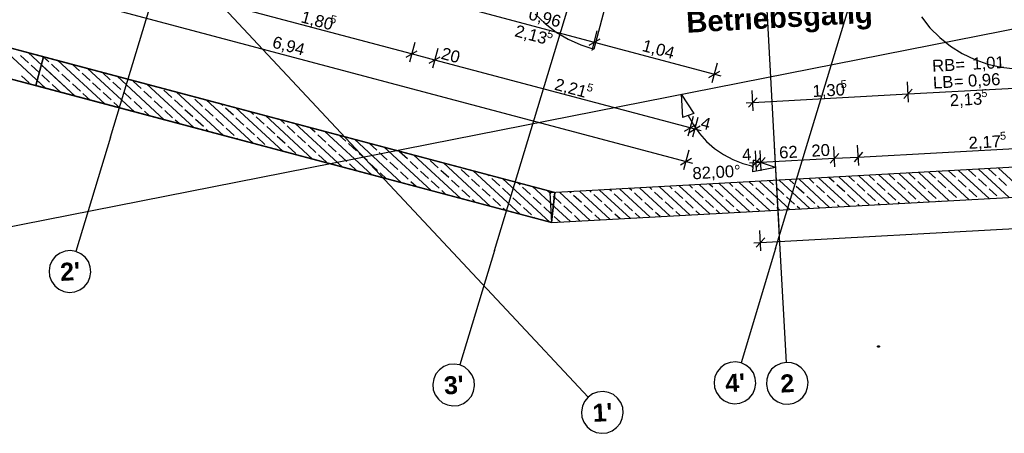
# Model space of a CAD drawing. Extents: x 199 to 1388, y 138 to 979.
# Tile 3 of 155: x 470 to 635, y 240 to 309. Entities that reach past the tile are written whole.
import ezdxf
from ezdxf.lldxf.tags import DXFTag

# ---------------------------------------------------------------- set-up
doc = ezdxf.new("R2010")
doc.units = 0
for name, color, linetype, lineweight, true_color in [('01 Allgemein Beschriftung-A07ET47SDI', 7, 'Continuous', 25, 0x848484), ('01AFU Allgemein Bemaßung-A07ET47HDI', 7, 'Continuous', 25, 0x848484), ('02 Raster Bemaßung-A07ET47FDI', 7, 'Continuous', 25, 0x848484), ('20 Außenwände-A07ET47EDI', 7, 'Continuous', 25, 0x848484), ('20 Innenwände-A07ET47KDI', 7, 'Continuous', 25, 0x848484), ('60 Stützwand - Stützwände', 7, 'Continuous', 25, 0x848484), ('A-0', 7, 'Continuous', 25, 0x848484), ('UPO_Loop2', 140, 'Continuous', 30, 0x00bfff)]:
    doc.layers.add(name, color=color, linetype=linetype, lineweight=lineweight, true_color=true_color)
doc.layers.add('02 Raster Gebäude-A07ET47NDI', color=7, linetype='Continuous', lineweight=25)
doc.styles.get("Standard").update_dxf_attribs({"font": 'arial.ttf'})
tags = doc.linetypes.add('Raster-A07ET47ODI', pattern=[0.2, 0.1, -0.05, 0, -0.05]).pattern_tags.tags
tags[10:11] = [DXFTag(74, 4), DXFTag(75, 0), DXFTag(340, '0'), DXFTag(46, 1.0), DXFTag(50, 0.0), DXFTag(44, 0.0), DXFTag(45, 0.0)]
tags[8:9] = [DXFTag(74, 4), DXFTag(75, 0), DXFTag(340, '0'), DXFTag(46, 1.0), DXFTag(50, 0.0), DXFTag(44, 0.0), DXFTag(45, 0.0)]
tags[6:7] = [DXFTag(74, 4), DXFTag(75, 0), DXFTag(340, '0'), DXFTag(46, 1.0), DXFTag(50, 0.0), DXFTag(44, 0.0), DXFTag(45, 0.0)]
tags[4:5] = [DXFTag(74, 4), DXFTag(75, 0), DXFTag(340, '0'), DXFTag(46, 1.0), DXFTag(50, 0.0), DXFTag(44, 0.0), DXFTag(45, 0.0)]
tags = doc.linetypes.add('Strichlinie eng-A07ET47GDI', pattern=[0.115, 0.075, -0.04]).pattern_tags.tags
tags[6:7] = [DXFTag(74, 4), DXFTag(75, 0), DXFTag(340, '0'), DXFTag(46, 1.0), DXFTag(50, 0.0), DXFTag(44, 0.0), DXFTag(45, 0.0)]
tags[4:5] = [DXFTag(74, 4), DXFTag(75, 0), DXFTag(340, '0'), DXFTag(46, 1.0), DXFTag(50, 0.0), DXFTag(44, 0.0), DXFTag(45, 0.0)]

# ---------------------------------------------------------------- blocks, each defined once
blk = doc.blocks.new('Referenz-A07ET47ZDI', base_point=(226.99, 158.1))
at = {"layer": '01AFU Allgemein Bemaßung-A07ET47HDI'}
for p, q in [((447.56, 321.28), (581.72, 285.67)), ((535.74, 303.67), (500.85, 312.94)), ((546.81, 310.8), (566.33, 305.62)), ((565.97, 304.26), (566.84, 307.55)), ((536.25, 305.61), (535.38, 302.32)), ((567.25, 306.15), (565.41, 305.08)), ((566.33, 305.62), (586.48, 300.27)), ((534.82, 303.14), (536.66, 304.21)), ((539.61, 302.65), (535.74, 303.67)), ((540.12, 304.58), (539.25, 301.29)), ((538.69, 302.12), (540.52, 303.18)), ((582.39, 291.29), (539.61, 302.65)), ((586.12, 298.91), (586.99, 302.2)), ((585.56, 299.73), (587.4, 300.8)), ((586.48, 300.27), (587.57, 299.98)), ((618.99, 295.58), (618.81, 298.98)), ((592.98, 294.16), (592.79, 297.56)), ((592.9, 295.56), (618.92, 296.98)), ((619.63, 297.77), (618.21, 296.19)), ((618.92, 296.98), (639.09, 298.09)), ((591.78, 295.5), (592.9, 295.56)), ((593.61, 296.35), (592.19, 294.77)), ((582.91, 293.22), (582.03, 289.93)), ((583.67, 293.02), (582.8, 289.73)), ((581.48, 290.76), (583.31, 291.82)), ((582.24, 290.55), (584.08, 291.62)), ((583.16, 291.09), (582.39, 291.29)), ((584.25, 290.8), (583.16, 291.09)), ((610.58, 286.42), (654.01, 288.8)), ((581.36, 284.31), (582.23, 287.6)), ((593.53, 284.08), (593.34, 287.48)), ((594.32, 284.12), (594.13, 287.53)), ((606.66, 284.8), (606.48, 288.2)), ((611.29, 287.21), (609.87, 285.63)), ((610.66, 285.02), (610.47, 288.42)), ((580.8, 285.13), (582.64, 286.2)), ((581.72, 285.67), (582.81, 285.38)), ((592.33, 285.42), (593.45, 285.49)), ((594.16, 286.28), (592.74, 284.7)), ((593.45, 285.49), (594.24, 285.53)), ((594.95, 286.32), (593.54, 284.74)), ((594.24, 285.53), (606.59, 286.2)), ((607.3, 286.99), (605.88, 285.41)), ((606.59, 286.2), (610.58, 286.42)), ((594.18, 272.12), (776, 282.08)), ((594.26, 270.72), (594.07, 274.12)), ((594.89, 272.91), (593.48, 271.33)), ((593.06, 272.06), (594.18, 272.12))]:
    blk.add_line(p, q, dxfattribs=at)
at = {"layer": '02 Raster Bemaßung-A07ET47FDI'}
for p, q in [((580.92, 296.92), (581.14, 293.06)), ((580.92, 296.92), (583.04, 293.69)), ((583.04, 293.69), (581.14, 293.06)), ((582.09, 293.37), (582.94, 291.8)), ((582.94, 291.8), (583.97, 290.35)), ((583.97, 290.35), (585.17, 289.02)), ((585.17, 289.02), (586.51, 287.84)), ((586.51, 287.84), (587.99, 286.83)), ((596.49, 288.28), (597.24, 274.67)), ((587.99, 286.83), (589.57, 286)), ((589.57, 286), (591.24, 285.36)), ((592.9, 283.92), (593.03, 285.91)), ((596.69, 284.66), (593.03, 285.91)), ((591.24, 285.36), (592.97, 284.91)), ((596.69, 284.66), (592.9, 283.92))]:
    blk.add_line(p, q, dxfattribs=at)
at = {"layer": '02 Raster Gebäude-A07ET47NDI', "linetype": 'Raster-A07ET47ODI', "ltscale": 56.250004}
for p, q in [((560.45, 946.66), (597.38, 272.02)), ((485.3, 289.76), (645.91, 819.45)), ((549.6, 270.75), (710.07, 800)), ((596.73, 271.13), (753.13, 786.94)), ((268.91, 562.65), (551.63, 260.83)), ((330.77, 247.68), (1015.1, 382.38)), ((485.3, 289.76), (479.5, 270.62)), ((549.6, 270.75), (543.79, 251.62)), ((596.73, 271.13), (590.93, 251.99)), ((597.38, 272.02), (598.47, 252.05)), ((551.63, 260.83), (565.3, 246.24))]:
    blk.add_line(p, q, dxfattribs=at)
at = {"layer": '02 Raster Gebäude-A07ET47NDI', "linetype": 'ByBlock', "ltscale": 56.250004}
for p, q in [((485.3, 289.76), (485.3, 289.76)), ((485.3, 289.76), (485.3, 289.76)), ((549.6, 270.75), (549.6, 270.75)), ((549.6, 270.75), (549.6, 270.75)), ((596.73, 271.13), (596.73, 271.13)), ((596.73, 271.13), (596.73, 271.13)), ((597.38, 272.02), (597.38, 272.02)), ((597.38, 272.02), (597.38, 272.02)), ((551.63, 260.83), (551.63, 260.83)), ((551.63, 260.83), (551.63, 260.83))]:
    blk.add_line(p, q, dxfattribs=at)
at = {"layer": '02 Raster Gebäude-A07ET47NDI'}
for p, q in [((477.69, 270.68), (476.83, 270.35)), ((478.6, 270.77), (477.69, 270.68)), ((479.5, 270.62), (478.6, 270.77)), ((480.33, 270.24), (479.5, 270.62)), ((475.51, 269.12), (475.13, 268.28)), ((476.09, 269.82), (475.51, 269.12)), ((476.83, 270.35), (476.09, 269.82)), ((481.04, 269.66), (480.33, 270.24)), ((481.57, 268.92), (481.04, 269.66)), ((481.89, 268.06), (481.57, 268.92)), ((475.13, 268.28), (474.98, 267.38)), ((474.98, 267.38), (475.07, 266.47)), ((481.98, 267.15), (481.89, 268.06)), ((475.07, 266.47), (475.4, 265.62)), ((475.4, 265.62), (475.93, 264.87)), ((481.46, 265.42), (481.83, 266.25)), ((481.83, 266.25), (481.98, 267.15)), ((475.93, 264.87), (476.63, 264.29)), ((476.63, 264.29), (477.47, 263.92)), ((479.28, 263.86), (480.13, 264.18)), ((480.13, 264.18), (480.88, 264.71)), ((480.88, 264.71), (481.46, 265.42)), ((477.47, 263.92), (478.37, 263.77)), ((478.37, 263.77), (479.28, 263.86)), ((540.39, 250.82), (539.81, 250.11)), ((541.13, 251.35), (540.39, 250.82)), ((541.98, 251.67), (541.13, 251.35)), ((542.89, 251.76), (541.98, 251.67)), ((543.79, 251.62), (542.89, 251.76)), ((544.63, 251.24), (543.79, 251.62)), ((545.33, 250.66), (544.63, 251.24)), ((587.52, 251.19), (586.94, 250.49)), ((588.26, 251.73), (587.52, 251.19)), ((589.12, 252.05), (588.26, 251.73)), ((590.03, 252.14), (589.12, 252.05)), ((590.93, 251.99), (590.03, 252.14)), ((591.76, 251.61), (590.93, 251.99)), ((592.47, 251.03), (591.76, 251.61)), ((593, 250.29), (592.47, 251.03)), ((596.06, 250.89), (595.54, 250.14)), ((596.75, 251.49), (596.06, 250.89)), ((597.58, 251.88), (596.75, 251.49)), ((598.47, 252.05), (597.58, 251.88)), ((599.39, 251.98), (598.47, 252.05)), ((600.25, 251.68), (599.39, 251.98)), ((601, 251.16), (600.25, 251.68)), ((601.6, 250.47), (601, 251.16)), ((539.43, 249.28), (539.28, 248.38)), ((539.81, 250.11), (539.43, 249.28)), ((545.87, 249.92), (545.33, 250.66)), ((546.19, 249.06), (545.87, 249.92)), ((586.56, 249.65), (586.42, 248.75)), ((586.94, 250.49), (586.56, 249.65)), ((593.32, 249.43), (593, 250.29)), ((593.41, 248.52), (593.32, 249.43)), ((595.24, 249.27), (595.17, 248.36)), ((595.54, 250.14), (595.24, 249.27)), ((601.99, 249.64), (601.6, 250.47)), ((602.16, 248.75), (601.99, 249.64)), ((539.28, 248.38), (539.37, 247.47)), ((539.37, 247.47), (539.69, 246.62)), ((546.13, 247.25), (546.28, 248.15)), ((546.28, 248.15), (546.19, 249.06)), ((586.42, 248.75), (586.5, 247.84)), ((586.5, 247.84), (586.83, 246.99)), ((592.89, 246.79), (593.26, 247.62)), ((593.26, 247.62), (593.41, 248.52)), ((595.17, 248.36), (595.34, 247.47)), ((595.34, 247.47), (595.74, 246.64)), ((601.79, 246.97), (602.09, 247.84)), ((602.09, 247.84), (602.16, 248.75)), ((539.69, 246.62), (540.22, 245.87)), ((540.22, 245.87), (540.93, 245.29)), ((545.17, 245.71), (545.75, 246.42)), ((545.75, 246.42), (546.13, 247.25)), ((565.3, 246.24), (564.72, 245.53)), ((566.04, 246.77), (565.3, 246.24)), ((566.9, 247.09), (566.04, 246.77)), ((567.81, 247.18), (566.9, 247.09)), ((568.71, 247.03), (567.81, 247.18)), ((569.54, 246.66), (568.71, 247.03)), ((570.25, 246.08), (569.54, 246.66)), ((570.78, 245.33), (570.25, 246.08)), ((586.83, 246.99), (587.36, 246.25)), ((587.36, 246.25), (588.07, 245.67)), ((591.56, 245.55), (592.31, 246.08)), ((592.31, 246.08), (592.89, 246.79)), ((595.74, 246.64), (596.33, 245.95)), ((596.33, 245.95), (597.08, 245.43)), ((600.58, 245.62), (601.27, 246.22)), ((601.27, 246.22), (601.79, 246.97)), ((540.93, 245.29), (541.76, 244.92)), ((541.76, 244.92), (542.66, 244.77)), ((542.66, 244.77), (543.57, 244.86)), ((543.57, 244.86), (544.43, 245.18)), ((544.43, 245.18), (545.17, 245.71)), ((564.34, 244.7), (564.19, 243.8)), ((564.72, 245.53), (564.34, 244.7)), ((571.1, 244.48), (570.78, 245.33)), ((571.19, 243.57), (571.1, 244.48)), ((588.07, 245.67), (588.9, 245.29)), ((588.9, 245.29), (589.8, 245.14)), ((589.8, 245.14), (590.71, 245.23)), ((590.71, 245.23), (591.56, 245.55)), ((597.08, 245.43), (597.95, 245.13)), ((597.95, 245.13), (598.86, 245.06)), ((598.86, 245.06), (599.76, 245.23)), ((599.76, 245.23), (600.58, 245.62)), ((564.19, 243.8), (564.28, 242.89)), ((564.28, 242.89), (564.61, 242.03)), ((570.66, 241.84), (571.04, 242.67)), ((571.04, 242.67), (571.19, 243.57)), ((564.61, 242.03), (565.14, 241.29)), ((565.14, 241.29), (565.84, 240.71)), ((569.34, 240.6), (570.08, 241.13)), ((570.08, 241.13), (570.66, 241.84)), ((565.84, 240.71), (566.68, 240.33)), ((566.68, 240.33), (567.58, 240.19)), ((567.58, 240.19), (568.49, 240.28)), ((568.49, 240.28), (569.34, 240.6))]:
    blk.add_line(p, q, dxfattribs=at)
at = {"layer": '20 Außenwände-A07ET47EDI'}
for p, q in [((571.58, 324.45), (566.27, 304.46)), ((556.45, 310.35), (558.12, 308.74)), ((558.12, 308.74), (559.97, 307.33)), ((621.15, 309.88), (622.59, 308.06)), ((559.97, 307.33), (561.96, 306.14)), ((622.59, 308.06), (624.23, 306.42)), ((561.96, 306.14), (564.07, 305.18)), ((624.23, 306.42), (626.04, 304.97)), ((564.07, 305.18), (566.27, 304.46)), ((626.04, 304.97), (628, 303.74)), ((628, 303.74), (630.09, 302.73)), ((630.09, 302.73), (632.28, 301.96)), ((632.28, 301.96), (634.54, 301.44)), ((634.54, 301.44), (636.84, 301.18))]:
    blk.add_line(p, q, dxfattribs=at)
at = {"layer": '20 Innenwände-A07ET47KDI'}
for p, q in [((613.77, 254.75), (614.13, 254.76)), ((613.77, 254.67), (613.77, 254.75)), ((614.14, 254.68), (613.77, 254.67)), ((614.13, 254.76), (614.14, 254.68))]:
    blk.add_line(p, q, dxfattribs=at)
for points in [[(614.13, 254.75), (613.77, 254.75), (614.13, 254.76)], [(613.77, 254.67), (613.77, 254.75), (613.77, 254.75)], [(613.77, 254.75), (613.77, 254.75), (613.77, 254.75)], [(614.13, 254.68), (613.77, 254.68), (613.77, 254.75)], [(614.13, 254.68), (614.13, 254.75), (613.77, 254.75)], [(613.77, 254.67), (614.13, 254.68), (613.77, 254.68)], [(614.14, 254.68), (614.13, 254.68), (614.13, 254.76)], [(614.13, 254.68), (614.14, 254.68), (614.13, 254.68)]]:
    blk.add_solid(points, dxfattribs=at)
at = {"layer": '60 Stützwand - Stützwände'}
for p, q in [((559.73, 280.48), (455.44, 308.14)), ((455.44, 308.14), (474.04, 303.21)), ((474.39, 297.94), (466.51, 305.2)), ((479.36, 296.62), (471.48, 303.89)), ((454.16, 303.31), (559.17, 275.45)), ((472.76, 298.37), (454.16, 303.31)), ((471.54, 302.2), (470.22, 303.42)), ((472.76, 298.37), (474.04, 303.21)), ((474.93, 302.34), (473.97, 303.23)), ((474.93, 302.34), (474.03, 303.17)), ((474.04, 303.21), (559.73, 280.48)), ((476.7, 300.71), (475.37, 301.93)), ((476.7, 300.71), (475.37, 301.93)), ((484.33, 295.3), (476.45, 302.57)), ((484.33, 295.3), (476.45, 302.57)), ((480.09, 300.85), (478.94, 301.91)), ((480.09, 300.85), (478.94, 301.91)), ((473.31, 300.57), (471.98, 301.79)), ((479.36, 296.62), (473.69, 301.85)), ((478.46, 299.08), (477.14, 300.3)), ((478.46, 299.08), (477.14, 300.3)), ((481.85, 299.22), (480.53, 300.44)), ((481.85, 299.22), (480.53, 300.44)), ((489.3, 293.98), (481.42, 301.25)), ((489.3, 293.98), (481.42, 301.25)), ((485.25, 299.36), (483.92, 300.58)), ((485.25, 299.36), (483.92, 300.58)), ((471.68, 298.81), (470.36, 300.03)), ((474.39, 297.94), (472.99, 299.23)), ((475.07, 298.94), (473.75, 300.16)), ((475.07, 298.94), (473.75, 300.16)), ((480.23, 297.45), (478.9, 298.67)), ((480.23, 297.45), (478.9, 298.67)), ((483.62, 297.59), (482.29, 298.81)), ((483.62, 297.59), (482.29, 298.81)), ((487.01, 297.73), (485.69, 298.95)), ((487.01, 297.73), (485.69, 298.95)), ((494.27, 292.66), (486.39, 299.93)), ((494.27, 292.66), (486.39, 299.93)), ((490.4, 297.87), (489.08, 299.09)), ((490.4, 297.87), (489.08, 299.09)), ((499.24, 291.35), (491.36, 298.61)), ((499.24, 291.35), (491.36, 298.61)), ((472.76, 298.37), (559.17, 275.45)), ((476.84, 297.32), (475.51, 298.54)), ((476.84, 297.32), (475.51, 298.54)), ((481.85, 295.96), (480.67, 297.05)), ((481.85, 295.96), (480.67, 297.05)), ((485.38, 295.97), (484.06, 297.19)), ((485.38, 295.97), (484.06, 297.19)), ((488.77, 296.1), (487.45, 297.32)), ((488.77, 296.1), (487.45, 297.32)), ((492.17, 296.24), (490.84, 297.46)), ((492.17, 296.24), (490.84, 297.46)), ((495.56, 296.38), (494.23, 297.6)), ((495.56, 296.38), (494.23, 297.6)), ((504.21, 290.03), (496.33, 297.29)), ((504.21, 290.03), (496.33, 297.29)), ((486.82, 294.64), (485.82, 295.56)), ((486.82, 294.64), (485.82, 295.56)), ((490.54, 294.48), (489.22, 295.7)), ((490.54, 294.48), (489.22, 295.7)), ((493.93, 294.61), (492.61, 295.83)), ((493.93, 294.61), (492.61, 295.83)), ((497.32, 294.75), (496, 295.97)), ((497.32, 294.75), (496, 295.97)), ((498.95, 296.52), (498.82, 296.63)), ((498.95, 296.52), (498.82, 296.63)), ((500.71, 294.89), (499.39, 296.11)), ((500.71, 294.89), (499.39, 296.11)), ((509.18, 288.71), (501.3, 295.97)), ((509.18, 288.71), (501.3, 295.97)), ((504.1, 295.03), (503.79, 295.32)), ((504.1, 295.03), (503.79, 295.32)), ((491.79, 293.32), (490.98, 294.07)), ((491.79, 293.32), (490.98, 294.07)), ((495.69, 292.99), (494.37, 294.21)), ((495.69, 292.99), (494.37, 294.21)), ((499.09, 293.12), (497.76, 294.34)), ((499.09, 293.12), (497.76, 294.34)), ((502.48, 293.26), (501.15, 294.48)), ((502.48, 293.26), (501.15, 294.48)), ((505.87, 293.4), (504.54, 294.62)), ((505.87, 293.4), (504.54, 294.62)), ((514.15, 287.39), (506.27, 294.66)), ((514.15, 287.39), (506.27, 294.66)), ((509.26, 293.54), (508.76, 294)), ((509.26, 293.54), (508.76, 294)), ((496.76, 292.01), (496.14, 292.58)), ((496.76, 292.01), (496.14, 292.58)), ((500.85, 291.5), (499.53, 292.72)), ((500.85, 291.5), (499.53, 292.72)), ((504.24, 291.63), (502.92, 292.85)), ((504.24, 291.63), (502.92, 292.85)), ((507.63, 291.77), (506.31, 292.99)), ((507.63, 291.77), (506.31, 292.99)), ((511.02, 291.91), (509.7, 293.13)), ((511.02, 291.91), (509.7, 293.13)), ((519.13, 286.07), (511.24, 293.34)), ((519.13, 286.07), (511.24, 293.34)), ((514.42, 292.05), (513.73, 292.68)), ((514.42, 292.05), (513.73, 292.68)), ((524.1, 284.75), (516.22, 292.02)), ((524.1, 284.75), (516.22, 292.02)), ((501.73, 290.69), (501.29, 291.09)), ((501.73, 290.69), (501.29, 291.09)), ((506.01, 290.01), (504.68, 291.23)), ((506.01, 290.01), (504.68, 291.23)), ((509.4, 290.14), (508.07, 291.36)), ((509.4, 290.14), (508.07, 291.36)), ((512.79, 290.28), (511.46, 291.5)), ((512.79, 290.28), (511.46, 291.5)), ((516.18, 290.42), (514.86, 291.64)), ((516.18, 290.42), (514.86, 291.64)), ((519.57, 290.56), (518.7, 291.36)), ((519.57, 290.56), (518.7, 291.36)), ((529.07, 283.43), (521.19, 290.7)), ((529.07, 283.43), (521.19, 290.7)), ((506.7, 289.37), (506.45, 289.6)), ((506.7, 289.37), (506.45, 289.6)), ((511.16, 288.52), (509.84, 289.74)), ((511.16, 288.52), (509.84, 289.74)), ((514.55, 288.66), (513.23, 289.88)), ((514.55, 288.66), (513.23, 289.88)), ((517.94, 288.79), (516.62, 290.01)), ((517.94, 288.79), (516.62, 290.01)), ((521.34, 288.93), (520.01, 290.15)), ((521.34, 288.93), (520.01, 290.15)), ((524.73, 289.07), (523.67, 290.04)), ((524.73, 289.07), (523.67, 290.04)), ((534.04, 282.12), (526.16, 289.38)), ((534.04, 282.12), (526.16, 289.38)), ((529.88, 287.58), (528.64, 288.72)), ((529.88, 287.58), (528.64, 288.72)), ((511.67, 288.05), (511.6, 288.11)), ((511.67, 288.05), (511.6, 288.11)), ((516.32, 287.03), (514.99, 288.25)), ((516.32, 287.03), (514.99, 288.25)), ((519.71, 287.17), (518.39, 288.39)), ((519.71, 287.17), (518.39, 288.39)), ((523.1, 287.3), (521.78, 288.52)), ((523.1, 287.3), (521.78, 288.52)), ((526.49, 287.44), (525.17, 288.66)), ((526.49, 287.44), (525.17, 288.66)), ((531.65, 285.95), (530.32, 287.17)), ((531.65, 285.95), (530.32, 287.17)), ((539.01, 280.8), (531.13, 288.06)), ((539.01, 280.8), (531.13, 288.06)), ((535.04, 286.09), (533.71, 287.31)), ((535.04, 286.09), (533.71, 287.31)), ((708.98, 288.65), (558.9, 280.44)), ((521.47, 285.54), (520.15, 286.76)), ((521.47, 285.54), (520.15, 286.76)), ((524.86, 285.68), (523.54, 286.9)), ((524.86, 285.68), (523.54, 286.9)), ((528.26, 285.81), (526.93, 287.03)), ((528.26, 285.81), (526.93, 287.03)), ((530.02, 284.19), (528.7, 285.41)), ((530.02, 284.19), (528.7, 285.41)), ((533.41, 284.32), (532.09, 285.54)), ((533.41, 284.32), (532.09, 285.54)), ((536.8, 284.46), (535.48, 285.68)), ((536.8, 284.46), (535.48, 285.68)), ((543.98, 279.48), (536.1, 286.75)), ((543.98, 279.48), (536.1, 286.75)), ((540.19, 284.6), (538.87, 285.82)), ((540.19, 284.6), (538.87, 285.82)), ((548.95, 278.16), (541.07, 285.43)), ((548.95, 278.16), (541.07, 285.43)), ((526.58, 284.09), (525.31, 285.27)), ((526.58, 284.09), (525.31, 285.27)), ((531.55, 282.77), (530.46, 283.78)), ((531.55, 282.77), (530.46, 283.78)), ((535.18, 282.7), (533.85, 283.92)), ((535.18, 282.7), (533.85, 283.92)), ((538.57, 282.83), (537.24, 284.06)), ((538.57, 282.83), (537.24, 284.06)), ((541.96, 282.97), (540.63, 284.19)), ((541.96, 282.97), (540.63, 284.19)), ((543.59, 284.74), (543.55, 284.77)), ((543.59, 284.74), (543.55, 284.77)), ((545.35, 283.11), (544.03, 284.33)), ((545.35, 283.11), (544.03, 284.33)), ((553.92, 276.84), (546.04, 284.11)), ((553.92, 276.84), (546.04, 284.11)), ((625.83, 279.09), (620.7, 283.82)), ((623.49, 282.88), (622.37, 283.91)), ((629.17, 279.28), (624.04, 284)), ((626.88, 283.02), (625.71, 284.09)), ((632.51, 279.46), (627.38, 284.19)), ((630.27, 283.16), (629.05, 284.28)), ((635.85, 279.64), (630.73, 284.37)), ((633.66, 283.29), (632.4, 284.46)), ((639.19, 279.82), (634.07, 284.55)), ((536.52, 281.46), (535.62, 282.29)), ((536.52, 281.46), (535.62, 282.29)), ((540.33, 281.21), (539.01, 282.43)), ((540.33, 281.21), (539.01, 282.43)), ((543.72, 281.35), (542.4, 282.57)), ((543.72, 281.35), (542.4, 282.57)), ((547.11, 281.48), (545.79, 282.7)), ((547.11, 281.48), (545.79, 282.7)), ((548.74, 283.25), (548.52, 283.45)), ((548.74, 283.25), (548.52, 283.45)), ((550.51, 281.62), (549.18, 282.84)), ((550.51, 281.62), (549.18, 282.84)), ((558.89, 275.52), (551.01, 282.79)), ((558.89, 275.52), (551.01, 282.79)), ((553.9, 281.76), (553.49, 282.13)), ((553.9, 281.76), (553.49, 282.13)), ((559.17, 275.44), (709.25, 283.66)), ((595.75, 277.45), (590.62, 282.17)), ((592.97, 281.64), (592.29, 282.26)), ((599.09, 277.63), (593.96, 282.36)), ((596.36, 281.78), (595.63, 282.45)), ((602.43, 277.81), (597.3, 282.54)), ((599.75, 281.92), (598.98, 282.63)), ((605.77, 277.99), (600.65, 282.72)), ((603.14, 282.06), (602.32, 282.81)), ((609.12, 278.18), (603.99, 282.9)), ((606.53, 282.19), (605.66, 283)), ((612.46, 278.36), (607.33, 283.09)), ((609.92, 282.33), (609, 283.18)), ((615.8, 278.54), (610.67, 283.27)), ((613.31, 282.47), (612.34, 283.36)), ((619.14, 278.73), (614.02, 283.45)), ((616.7, 282.61), (615.69, 283.54)), ((618.47, 280.98), (617.15, 282.2)), ((622.48, 278.91), (617.36, 283.64)), ((620.1, 282.74), (619.03, 283.73)), ((621.86, 281.12), (620.54, 282.34)), ((625.25, 281.25), (623.93, 282.47)), ((628.64, 281.39), (627.32, 282.61)), ((632.03, 281.53), (630.71, 282.75)), ((635.43, 281.67), (634.1, 282.89)), ((541.49, 280.14), (540.77, 280.8)), ((541.49, 280.14), (540.77, 280.8)), ((545.49, 279.72), (544.16, 280.94)), ((545.49, 279.72), (544.16, 280.94)), ((548.88, 279.86), (547.56, 281.08)), ((548.88, 279.86), (547.56, 281.08)), ((552.27, 279.99), (550.95, 281.21)), ((552.27, 279.99), (550.95, 281.21)), ((555.66, 280.13), (554.34, 281.35)), ((555.66, 280.13), (554.34, 281.35)), ((559.48, 278.24), (555.98, 281.47)), ((559.48, 278.24), (555.98, 281.47)), ((559.05, 280.27), (558.46, 280.81)), ((559.05, 280.27), (558.46, 280.81)), ((559.17, 275.45), (559.73, 280.48)), ((559.17, 275.45), (559.73, 280.48)), ((565.67, 275.8), (560.54, 280.53)), ((562.44, 280.41), (562.21, 280.62)), ((569.01, 275.98), (563.88, 280.71)), ((565.83, 280.54), (565.56, 280.8)), ((572.35, 276.17), (567.23, 280.89)), ((569.23, 280.68), (568.9, 280.98)), ((575.7, 276.35), (570.57, 281.08)), ((572.62, 280.82), (572.24, 281.17)), ((579.04, 276.53), (573.91, 281.26)), ((576.01, 280.96), (575.58, 281.35)), ((577.77, 279.33), (576.45, 280.55)), ((582.38, 276.71), (577.25, 281.44)), ((579.4, 281.09), (578.92, 281.53)), ((581.16, 279.47), (579.84, 280.69)), ((585.72, 276.9), (580.59, 281.62)), ((582.79, 281.23), (582.27, 281.72)), ((584.56, 279.6), (583.23, 280.82)), ((589.06, 277.08), (583.94, 281.81)), ((586.18, 281.37), (585.61, 281.9)), ((587.95, 279.74), (586.62, 280.96)), ((592.41, 277.26), (587.28, 281.99)), ((589.57, 281.51), (588.95, 282.08)), ((591.34, 279.88), (590.02, 281.1)), ((594.73, 280.02), (593.41, 281.24)), ((598.12, 280.15), (596.8, 281.37)), ((601.51, 280.29), (600.19, 281.51)), ((604.9, 280.43), (603.58, 281.65)), ((608.3, 280.57), (606.97, 281.79)), ((611.69, 280.7), (610.36, 281.92)), ((615.08, 280.84), (613.75, 282.06)), ((620.23, 279.35), (618.91, 280.57)), ((623.62, 279.49), (622.3, 280.71)), ((627.02, 279.63), (625.69, 280.85)), ((630.41, 279.76), (629.08, 280.98)), ((633.8, 279.9), (632.48, 281.12)), ((546.46, 278.82), (545.93, 279.31)), ((546.46, 278.82), (545.93, 279.31)), ((550.64, 278.23), (549.32, 279.45)), ((550.64, 278.23), (549.32, 279.45)), ((554.03, 278.37), (552.71, 279.59)), ((554.03, 278.37), (552.71, 279.59)), ((557.43, 278.5), (556.1, 279.72)), ((557.43, 278.5), (556.1, 279.72)), ((558.9, 280.44), (559.17, 275.44)), ((559.05, 280.27), (558.9, 280.41)), ((560.82, 278.64), (559.49, 279.86)), ((559.64, 279.72), (559.49, 279.86)), ((559.64, 279.72), (559.49, 279.86)), ((564.21, 278.78), (562.88, 280)), ((567.6, 278.92), (566.28, 280.14)), ((570.99, 279.05), (569.67, 280.27)), ((574.38, 279.19), (573.06, 280.41)), ((579.54, 277.7), (578.21, 278.92)), ((582.93, 277.84), (581.61, 279.06)), ((586.32, 277.98), (585, 279.2)), ((589.71, 278.11), (588.39, 279.33)), ((593.1, 278.25), (591.78, 279.47)), ((596.49, 278.39), (595.17, 279.61)), ((599.89, 278.53), (598.56, 279.75)), ((603.28, 278.66), (601.95, 279.88)), ((606.67, 278.8), (605.35, 280.02)), ((610.06, 278.94), (608.74, 280.16)), ((613.45, 279.08), (612.13, 280.3)), ((616.84, 279.21), (615.52, 280.43)), ((617.47, 278.63), (617.28, 278.81)), ((620.81, 278.82), (620.67, 278.94)), ((624.15, 279), (624.07, 279.08)), ((627.5, 279.18), (627.46, 279.22)), ((551.43, 277.5), (551.08, 277.82)), ((551.43, 277.5), (551.08, 277.82)), ((555.8, 276.74), (554.48, 277.96)), ((555.8, 276.74), (554.48, 277.96)), ((559.19, 276.88), (557.87, 278.1)), ((559.19, 276.88), (557.87, 278.1)), ((562.33, 275.62), (558.99, 278.69)), ((562.58, 277.01), (561.26, 278.23)), ((565.97, 277.15), (564.65, 278.37)), ((569.36, 277.29), (568.04, 278.51)), ((572.76, 277.43), (571.43, 278.65)), ((576.15, 277.56), (574.82, 278.78)), ((577.37, 276.44), (576.59, 277.16)), ((580.71, 276.62), (579.98, 277.3)), ((584.05, 276.81), (583.37, 277.43)), ((587.39, 276.99), (586.76, 277.57)), ((590.73, 277.17), (590.15, 277.71)), ((594.08, 277.35), (593.54, 277.85)), ((597.42, 277.54), (596.94, 277.98)), ((600.76, 277.72), (600.33, 278.12)), ((604.1, 277.9), (603.72, 278.26)), ((607.44, 278.09), (607.11, 278.39)), ((610.79, 278.27), (610.5, 278.53)), ((614.13, 278.45), (613.89, 278.67)), ((556.4, 276.18), (556.24, 276.33)), ((556.4, 276.18), (556.24, 276.33)), ((559.19, 276.88), (559.09, 276.97)), ((560.66, 275.53), (559.63, 276.47)), ((564, 275.71), (563.02, 276.61)), ((567.34, 275.89), (566.41, 276.75)), ((570.68, 276.07), (569.8, 276.88)), ((574.02, 276.26), (573.2, 277.02))]:
    blk.add_line(p, q, dxfattribs=at)
at = {"layer": '60 Stützwand - Stützwände', "linetype": 'Strichlinie eng-A07ET47GDI', "ltscale": 109.375}
for p, q in [((474.04, 303.21), (559.73, 280.48)), ((559.17, 275.45), (472.76, 298.37)), ((559.73, 280.48), (559.17, 275.45))]:
    blk.add_line(p, q, dxfattribs=at)
at = {"layer": 'A-0', "linetype": 'Continuous', "ltscale": 312.5}
for p, q in [((559.73, 280.48), (455.44, 308.14)), ((454.16, 303.31), (559.17, 275.45)), ((474.04, 303.21), (472.76, 298.37)), ((559.73, 280.48), (474.04, 303.21)), ((472.76, 298.37), (559.17, 275.45)), ((708.98, 288.65), (558.9, 280.44)), ((559.17, 275.44), (709.25, 283.66)), ((559.17, 275.45), (559.73, 280.48)), ((559.17, 275.45), (559.73, 280.48)), ((558.9, 280.44), (559.17, 275.44)), ((614.13, 254.76), (613.77, 254.75)), ((613.77, 254.75), (613.77, 254.67)), ((613.77, 254.67), (614.14, 254.68)), ((614.14, 254.68), (614.13, 254.76))]:
    blk.add_line(p, q, dxfattribs=at)
at = {"layer": '01 Allgemein Beschriftung-A07ET47SDI', "insert": (581.66, 310.7), "char_height": 3.5, "attachment_point": 1, "rotation": 3.1332}
blk.add_mtext('{\\fArial|b1|i0;Betriebsgang}', dxfattribs=at)
at = {"layer": '01AFU Allgemein Bemaßung-A07ET47HDI', "linetype": 'ByBlock', "ltscale": 40.625, "attachment_point": 1}
for s, insert, char_height, rotation in [('{\\fArial;1,80}', (517.56, 310.93), 2, 345.1316), ('{\\fArial;5}', (522.31, 310.23), 1.32, 345.1316), ('{\\fArial;0,96}', (555.7, 311.41), 2, 345.1316), ('{\\fArial;2,13}', (553.38, 308.59), 2, 345.1316), ('{\\fArial;5}', (558.66, 307.74), 1.32, 345.1316), ('{\\fArial;6,94}', (512.77, 306.71), 2, 345.1316), ('{\\fArial;1,04}', (574.73, 306.13), 2, 345.1316), ('{\\fArial;20}', (541.04, 304.82), 2, 345.1316), ('{\\fArial;RB}', (622.89, 302.66), 2, 3.1332), ('{\\fArial;=}', (626.78, 302.87), 2, 3.1332), ('{\\fArial;1,01}', (629.62, 303.03), 2, 3.1332), ('{\\fArial;0,96}', (628.89, 300.18), 2, 3.1332), ('{\\fArial;2,21}', (560.04, 299.65), 2, 345.1316), ('{\\fArial;5}', (565.32, 298.81), 1.32, 345.1316), ('{\\fArial;1,30}', (602.84, 298.45), 2, 3.1332), ('{\\fArial;5}', (607.57, 299.25), 1.32, 3.1332), ('{\\fArial;LB}', (623.03, 299.86), 2, 3.1332), ('{\\fArial;=}', (626.54, 300.05), 2, 3.1332), ('{\\fArial;2,13}', (625.85, 296.91), 2, 3.1332), ('{\\fArial;5}', (631.13, 297.74), 1.32, 3.1332), ('{\\fArial;4}', (584.53, 293.22), 2, 345.1316), ('{\\fArial;5}', (634.27, 290.61), 1.32, 3.1332), ('{\\fArial;2,17}', (629, 289.78), 2, 3.1332), ('{\\fArial;4}', (591.04, 287.78), 2, 3.1332), ('{\\fArial;62}', (597.26, 288.16), 2, 3.1332), ('{\\fArial;20}', (602.66, 288.46), 2, 3.1332)]:
    blk.add_mtext(s, dxfattribs=dict(at, insert=insert, char_height=char_height, rotation=rotation))
at = {"layer": '02 Raster Bemaßung-A07ET47FDI', "linetype": 'ByBlock', "ltscale": 56.250004, "insert": (582.73, 284.68), "char_height": 2, "attachment_point": 1, "rotation": 3.1332}
blk.add_mtext('{\\fArial;82,00°}', dxfattribs=at)
at = {"layer": '02 Raster Gebäude-A07ET47NDI', "linetype": 'Continuous', "ltscale": 56.250004, "char_height": 3, "attachment_point": 1, "rotation": 3.1332}
for s, insert in [("{\\fArial|b1|i0;2'}", (476.77, 268.67)), ("{\\fArial|b1|i0;3'}", (541.07, 249.67)), ("{\\fArial|b1|i0;4'}", (588.2, 250.04)), ('{\\fArial|b1|i0;2}', (597.44, 249.98)), ("{\\fArial|b1|i0;1'}", (565.98, 245.08))]:
    blk.add_mtext(s, dxfattribs=dict(at, insert=insert))

msp = doc.modelspace()

# ---------------------------------------------------------------- block references
at = {"layer": 'UPO_Loop2', "color": 219, "lineweight": 80, "ltscale": 4000.00006, "true_color": 0x642165}
msp.add_blockref('Referenz-A07ET47ZDI', (226.99, 158.1), dxfattribs=at)

doc.saveas('drawing.dxf')
